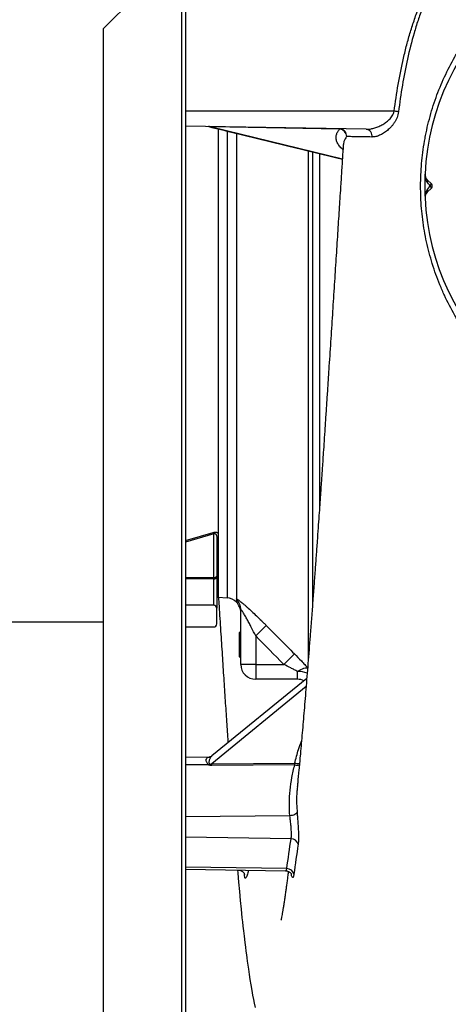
# Model space of a CAD drawing. Header units: millimetres. Extents: x 327 to 3469, y 673 to 2898.
# Tile 8 of 16: x 2595 to 2881, y 1126 to 1785. Entities that reach past the tile are written whole.
import ezdxf

# ---------------------------------------------------------------- set-up
doc = ezdxf.new("R2010")
doc.units = ezdxf.units.MM

msp = doc.modelspace()

# ---------------------------------------------------------------- linework, layer by layer
at = {"color": 7, "linetype": 'Continuous', "lineweight": 25}
for p, q in [((2650.78, 1778.48), (2675.78, 1803.48)), ((2703.08, 1803.48), (2703.08, 693.48)), ((2705.78, 1803.48), (2705.78, 693.48)), ((2650.78, 1778.48), (2650.78, 693.48)), ((2845.3, 1723.48), (2705.78, 1723.48)), ((2826.66, 1711.37), (2705.78, 1713.48)), ((2723.23, 1713.18), (2723.22, 1713.01)), ((2808.86, 1711.52), (2723.22, 1713.01)), ((2727.78, 1711.57), (2727.78, 1441.17)), ((2808.86, 1711.52), (2808.86, 1711.68)), ((2790.78, 1696.15), (2790.78, 1393.81)), ((2870.19, 1674.9), (2867.43, 1677.66)), ((2867.43, 1669.3), (2870.19, 1672.07)), ((2724.78, 1411.59), (2724.78, 1440.8)), ((2726.78, 1437.96), (2726.78, 1412.47)), ((2727.78, 1437.93), (2727.78, 1398.48)), ((2724.78, 1411.59), (2724.78, 1410.58)), ((2724.78, 1393.04), (2724.78, 1410.58)), ((2726.78, 1412.47), (2726.78, 1391.04)), ((2727.59, 1398.45), (2727.78, 1398.48)), ((2727.78, 1398.48), (2733.65, 1397.97)), ((2724.78, 1393.04), (2705.78, 1393.04)), ((2726.78, 1380.48), (2726.78, 1391.04)), ((2742.78, 1353.48), (2742.78, 1390.09)), ((973.78, 1381.98), (2650.78, 1381.98)), ((2705.78, 1378.48), (2724.78, 1378.48)), ((2752.78, 1372.47), (2759.85, 1379.46)), ((2742.78, 1374.82), (2741.65, 1374.82)), ((2741.78, 1370.93), (2742.78, 1370.93)), ((2752.78, 1372.47), (2752.78, 1353.48)), ((2741.78, 1364.38), (2742.78, 1364.38)), ((2741.78, 1364.03), (2741.78, 1363.74)), ((2741.78, 1363.41), (2741.78, 1363.17)), ((2741.78, 1361.76), (2742.78, 1361.76)), ((2741.78, 1361.76), (2741.78, 1359.98)), ((2741.78, 1359.98), (2742.78, 1359.98)), ((2741.78, 1359.98), (2741.78, 1359.35)), ((2741.78, 1359.35), (2742.78, 1359.35)), ((2741.78, 1359.35), (2741.78, 1359.25)), ((2741.78, 1359.25), (2741.78, 1358.84)), ((2741.78, 1359.25), (2742.78, 1359.25)), ((2741.78, 1358.84), (2742.78, 1358.84)), ((2741.78, 1358.67), (2741.78, 1358.4)), ((2741.78, 1358.4), (2742.78, 1358.4)), ((2741.78, 1358.4), (2742.78, 1358.4)), ((2771.57, 1353.48), (2778.64, 1360.48)), ((2752.78, 1353.48), (2742.78, 1353.48)), ((2752.78, 1353.48), (2752.78, 1343.48)), ((2752.78, 1353.48), (2771.57, 1353.48)), ((2786.89, 1344.04), (2723.53, 1292.2)), ((2780.78, 1343.48), (2780.78, 1348.66)), ((2780.78, 1343.48), (2752.78, 1343.48)), ((2721.78, 1291.47), (2705.78, 1291.19)), ((2721.8, 1291.47), (2721.78, 1291.47)), ((2721.3, 1286.32), (2705.78, 1286.19)), ((2723.37, 1286.96), (2778.89, 1287.45)), ((2778.89, 1286.27), (2723.38, 1285.78)), ((2775.62, 1252.16), (2705.78, 1251.55)), ((2776.41, 1236.82), (2705.78, 1237.89)), ((2773.59, 1216.86), (2705.78, 1217.89)), ((2705.78, 1216.55), (2772.77, 1215.38))]:
    msp.add_line(p, q, dxfattribs=at)
at = {"color": 1, "linetype": 'Continuous', "lineweight": 25}
for p, q in [((2723.22, 1713.01), (2810.71, 1691.57)), ((2733.65, 1710.14), (2733.65, 1397.97)), ((2739.85, 1708.61), (2739.85, 1397.12)), ((2787.85, 1696.86), (2787.85, 1355.9)), ((2795.52, 1694.99), (2795.52, 1459.5)), ((2705.78, 1436.23), (2724.4, 1441.65)), ((2724.78, 1440.8), (2705.78, 1435.26)), ((2727.59, 1437.68), (2727.59, 1398.45)), ((2705.78, 1411.59), (2724.78, 1411.59)), ((2724.78, 1410.58), (2705.78, 1410.58)), ((2739.85, 1397.12), (2739.85, 1395.08)), ((2786.45, 1338.57), (2723.37, 1286.96)), ((2780.15, 1261.13), (2780.41, 1254.73)), ((2745.25, 1212.58), (2745.2, 1213.26))]:
    msp.add_line(p, q, dxfattribs=at)
at = {"color": 7, "linetype": 'Continuous', "lineweight": 25, "flags": 128}
for points in [[(2848.22, 1723.1), (2847.9, 1723.14), (2847.57, 1723.19), (2847.21, 1723.23), (2846.85, 1723.28), (2846.47, 1723.33), (2846.09, 1723.38), (2845.69, 1723.43), (2845.3, 1723.48)], [(2724.78, 1411.59), (2725.17, 1411.61), (2725.55, 1411.66), (2725.89, 1411.74), (2726.19, 1411.85), (2726.44, 1411.98), (2726.63, 1412.14), (2726.74, 1412.3), (2726.78, 1412.47)], [(2780.41, 1254.73), (2780.26, 1254.27), (2779.96, 1253.82), (2779.5, 1253.4), (2778.9, 1253.02), (2778.19, 1252.7), (2777.38, 1252.44), (2776.52, 1252.26), (2775.62, 1252.16)], [(2740.56, 1215.94), (2740.75, 1213.79), (2741.29, 1207.71), (2741.85, 1201.61), (2742.44, 1195.51), (2743.01, 1189.73), (2743.32, 1186.73), (2743.62, 1183.9), (2743.91, 1181.23), (2744.22, 1178.44), (2744.59, 1175.2), (2745.01, 1171.55), (2745.5, 1167.52), (2745.89, 1164.34), (2746.25, 1161.57), (2746.56, 1159.19), (2746.84, 1157.12), (2747.15, 1154.87), (2747.5, 1152.32), (2747.9, 1149.58), (2748.43, 1146.08), (2748.94, 1142.76), (2749.53, 1139.19), (2750.18, 1135.38), (2750.74, 1132.19), (2751.27, 1129.37), (2751.77, 1126.76), (2752.33, 1124.01)]]:
    msp.add_lwpolyline(points, dxfattribs=at)
at = {"color": 1, "linetype": 'Continuous', "lineweight": 25, "flags": 128}
msp.add_lwpolyline([(2780.78, 1348.66), (2781.88, 1349.39), (2782.97, 1350.01), (2784, 1350.5), (2784.98, 1350.86), (2785.86, 1351.08), (2786.65, 1351.15), (2787.32, 1351.07), (2787.52, 1351.01)], dxfattribs=at)
at = {"color": 7, "linetype": 'Continuous', "lineweight": 25}
for centre, radius, start, end in [((3030.78, 1673.48), 165, 182.76325, 177.23675), ((2721.15, 1710.75), 2.46, 75.08027, 88.95907), ((2808.73, 1706.83), 4.86, 355.84827, 88.36764), ((2808.49, 1706.45), 5.08, 0.34257, 85.76891), ((2825.99, 1706.88), 4.54, 351.22157, 81.52988), ((3030.78, 1673.48), 165, 177.23675, 182.76325), ((2870.97, 1681.2), 5, 177.23675, 225), ((2866.39, 1676.97), 1.24, 322.82283, 33.45294), ((2868.08, 1675.2), 2.13, 306.48421, 351.93107), ((2868.08, 1671.77), 2.13, 8.06893, 53.51579), ((2868.78, 1673.48), 2, 315, 45), ((2870.97, 1665.77), 5, 135, 182.76325), ((2866.39, 1669.99), 1.24, 326.54706, 37.17717), ((2719.7, 1439.05), 5.37, 18.92984, 28.88257), ((2727.71, 1436.76), 0.928, 97.18286, 177.43282), ((2724.83, 1412.53), 1.95, 268.4724, 358.38624), ((2727.78, 1397.46), 1, 100.88553, 180), ((2732.78, 1388.01), 10, 45, 85), ((2732.86, 1390.08), 9.92, 0.02702, 45.19271), ((2724.78, 1391.04), 2, 0, 90), ((2732.78, 1388.01), 10, 360, 45), ((2724.78, 1380.48), 2, 270, 0), ((2752.78, 1353.48), 10, 180, 270), ((2780.78, 1333.48), 10, 65.00376, 90), ((2713.3, 1295.33), 12.05, 311.61935, 315.37564), ((2469.16, 1285.75), 254.21, 0.0081, 0.27441), ((2524.68, 1286.23), 254.21, 0.0081, 0.27441), ((2776.34, 1231.86), 4.96, 14.82212, 89.20411), ((2773.58, 1211.96), 4.9, 13.44765, 89.81599)]:
    msp.add_arc(centre, radius, start, end, dxfattribs=at)
at = {"color": 1, "linetype": 'Continuous', "lineweight": 25}
for centre, radius, start, end in [((2781.06, 1331.37), 17.29, 69.14825, 90.923), ((2782.17, 1301.09), 14.03, 256.48706, 269.5428), ((2780.48, 1293.36), 7.27, 257.35867, 281.75587)]:
    msp.add_arc(centre, radius, start, end, dxfattribs=at)
at = {"color": 7, "linetype": 'Continuous', "lineweight": 25}
for points, knots in [([(2845.3, 1723.48), (2846.07, 1729.45), (2846.97, 1735.4), (2849.04, 1747.24), (2850.22, 1753.14), (2852.24, 1761.94), (2852.96, 1764.86), (2854.49, 1770.68), (2855.3, 1773.57), (2857.03, 1779.32), (2857.95, 1782.18), (2859.91, 1787.86), (2860.96, 1790.68), (2862.08, 1793.48)], [0, 0, 0, 0, 0.25, 0.25, 0.5, 0.5, 0.625, 0.625, 0.75, 0.75, 0.875, 0.875, 1, 1, 1, 1]), ([(2864.26, 1792.6), (2863.19, 1789.82), (2862.19, 1787.01), (2860.31, 1781.36), (2859.44, 1778.52), (2856.96, 1769.94), (2855.51, 1764.17), (2852.94, 1752.52), (2851.81, 1746.67), (2849.82, 1734.92), (2848.96, 1729.02), (2848.22, 1723.1)], [0, 0, 0, 0, 0.125, 0.125, 0.25, 0.25, 0.5, 0.5, 0.75, 0.75, 1, 1, 1, 1]), ([(2903.07, 1562.31), (2902.97, 1562.43), (2902.87, 1562.55), (2902.67, 1562.79), (2902.36, 1563.15), (2901.66, 1564), (2900.27, 1565.71), (2899.11, 1567.19), (2896.81, 1570.17), (2895.33, 1572.19), (2891.03, 1578.35), (2888.34, 1582.57), (2883.35, 1591.26), (2881.04, 1595.73), (2877.86, 1602.61), (2876.85, 1604.94), (2874.94, 1609.61), (2874.03, 1611.97), (2871.49, 1619.07), (2870, 1623.87), (2867.45, 1633.57), (2866.38, 1638.48), (2865.1, 1645.93), (2864.73, 1648.43), (2864.08, 1653.45), (2863.82, 1655.96), (2863.18, 1663.49), (2862.98, 1668.49), (2862.99, 1678.49), (2863.21, 1683.49), (2864.08, 1693.46), (2864.72, 1698.43), (2865.8, 1704.64), (2866.03, 1705.88), (2866.52, 1708.37), (2866.78, 1709.61), (2867.59, 1713.31), (2868.18, 1715.76), (2870.1, 1723.05), (2871.59, 1727.83), (2874.96, 1737.24), (2876.85, 1741.86), (2881.03, 1750.96), (2883.32, 1755.43), (2887.08, 1762.02), (2888.38, 1764.2), (2891.08, 1768.48), (2892.48, 1770.58), (2895.36, 1774.73), (2896.84, 1776.76), (2899.14, 1779.76), (2899.91, 1780.76), (2901.09, 1782.23), (2901.69, 1782.97), (2902.39, 1783.82), (2902.69, 1784.18), (2902.89, 1784.42), (2902.99, 1784.55), (2903.09, 1784.66)], [0, 0, 0, 0, 0.001953, 0.001953, 0.003906, 0.007812, 0.015625, 0.03125, 0.03125, 0.0625, 0.0625, 0.125, 0.125, 0.1875, 0.1875, 0.21875, 0.21875, 0.25, 0.25, 0.3125, 0.3125, 0.375, 0.375, 0.40625, 0.40625, 0.4375, 0.4375, 0.5, 0.5, 0.5625, 0.5625, 0.625, 0.625, 0.640625, 0.640625, 0.65625, 0.65625, 0.6875, 0.6875, 0.75, 0.75, 0.8125, 0.8125, 0.875, 0.875, 0.90625, 0.90625, 0.9375, 0.9375, 0.96875, 0.96875, 0.984375, 0.984375, 0.992188, 0.996094, 0.998047, 0.998047, 1, 1, 1, 1]), ([(2826.66, 1711.37), (2827.49, 1711.36), (2828.33, 1711.42), (2829.62, 1711.6), (2830.06, 1711.68), (2830.92, 1711.87), (2831.36, 1711.98), (2832.67, 1712.34), (2833.54, 1712.65), (2835.3, 1713.36), (2836.18, 1713.78), (2837.91, 1714.72), (2838.76, 1715.24), (2840, 1716.13), (2840.41, 1716.45), (2841.22, 1717.11), (2841.61, 1717.47), (2842.37, 1718.21), (2842.73, 1718.6), (2843.42, 1719.44), (2843.74, 1719.88), (2844.34, 1720.82), (2844.6, 1721.32), (2845.03, 1722.36), (2845.2, 1722.92), (2845.3, 1723.48)], [0, 0, 0, 0, 0.125, 0.125, 0.1875, 0.1875, 0.25, 0.25, 0.375, 0.375, 0.5, 0.5, 0.625, 0.625, 0.6875, 0.6875, 0.75, 0.75, 0.8125, 0.8125, 0.875, 0.875, 0.9375, 0.9375, 1, 1, 1, 1]), ([(2848.22, 1723.1), (2848.05, 1721.76), (2847.71, 1720.48), (2847.1, 1718.96), (2846.97, 1718.65), (2846.7, 1718.06), (2846.56, 1717.77), (2846.11, 1716.92), (2845.79, 1716.38), (2845.11, 1715.33), (2844.75, 1714.83), (2844.01, 1713.87), (2843.62, 1713.41), (2842.43, 1712.1), (2841.61, 1711.31), (2840.34, 1710.25), (2839.92, 1709.92), (2839.05, 1709.29), (2838.61, 1708.99), (2837.3, 1708.17), (2836.43, 1707.71), (2835.13, 1707.14), (2834.7, 1706.98), (2833.83, 1706.69), (2833.4, 1706.56), (2832.12, 1706.27), (2831.29, 1706.18), (2830.48, 1706.19)], [0, 0, 0, 0, 0.125, 0.125, 0.15625, 0.15625, 0.1875, 0.1875, 0.25, 0.25, 0.3125, 0.3125, 0.375, 0.375, 0.5, 0.5, 0.5625, 0.5625, 0.625, 0.625, 0.75, 0.75, 0.8125, 0.8125, 0.875, 0.875, 1, 1, 1, 1]), ([(2721.48, 1713.14), (2726.84, 1711.82), (2756.59, 1704.54), (2786.32, 1697.25), (2810.69, 1691.27)], [0, 0, 0, 0, 0.180413, 1, 1, 1, 1]), ([(2723.22, 1713.01), (2722.99, 1713.03), (2722.74, 1713.06), (2722.38, 1713.09), (2722.25, 1713.1), (2722, 1713.12), (2721.88, 1713.13), (2721.78, 1713.13)], [0, 0, 0, 0, 0.5, 0.5, 0.75, 0.75, 1, 1, 1, 1]), ([(2830.48, 1706.19), (2828.38, 1706.23), (2826.46, 1706.26), (2822.96, 1706.32), (2821.38, 1706.35), (2818.55, 1706.4), (2817.3, 1706.42), (2815.69, 1706.44), (2815.2, 1706.45), (2814.31, 1706.47), (2813.92, 1706.47), (2813.57, 1706.48)], [0, 0, 0, 0, 0.25, 0.25, 0.5, 0.5, 0.75, 0.75, 0.875, 0.875, 1, 1, 1, 1]), ([(2811.33, 1701.21), (2811.13, 1698.12), (2810.71, 1691.57), (2810.04, 1681.35), (2809.26, 1669.22), (2808.36, 1655.21), (2807.33, 1639.23), (2806.25, 1622.43), (2805.13, 1605.01), (2803.98, 1587.16), (2802.8, 1568.94), (2801.8, 1553.49), (2800.97, 1540.87), (2800.34, 1531.14), (2799.69, 1521.37), (2799.07, 1511.92), (2798.49, 1503.17), (2797.98, 1495.61), (2797.55, 1489.24), (2797.2, 1483.99), (2796.9, 1479.68), (2796.65, 1475.92), (2796.36, 1471.71), (2796, 1466.47), (2795.55, 1459.98), (2795.04, 1452.64), (2794.46, 1444.47), (2793.83, 1435.49), (2793.14, 1425.97), (2792.41, 1415.94), (2791.64, 1405.48), (2790.83, 1394.54), (2789.99, 1383.45), (2788.94, 1369.79), (2787.71, 1354.13), (2786.32, 1336.87), (2784.98, 1320.81), (2783.71, 1305.91), (2782.6, 1293.36), (2781.65, 1282.91), (2781.02, 1276.07), (2780.67, 1272.38), (2780.58, 1271.46)], [0, 0, 0, 0, 0.018397, 0.039008, 0.060957, 0.09082, 0.122839, 0.15691, 0.192211, 0.228589, 0.266061, 0.304636, 0.32487, 0.345397, 0.366218, 0.387098, 0.406098, 0.422785, 0.436395, 0.447942, 0.457428, 0.465023, 0.473027, 0.485631, 0.500295, 0.517008, 0.535762, 0.556548, 0.579356, 0.602707, 0.627843, 0.654762, 0.682784, 0.710345, 0.758281, 0.804612, 0.849369, 0.892568, 0.9342, 0.962908, 0.990808, 1, 1, 1, 1]), ([(2867.38, 1676.22), (2867.1, 1676.62), (2866.87, 1677.03), (2866.5, 1677.87), (2866.35, 1678.31), (2866.12, 1679.19), (2866.05, 1679.64), (2865.98, 1680.31), (2865.97, 1680.54), (2865.96, 1680.87), (2865.96, 1680.99), (2865.96, 1681.21), (2865.97, 1681.33), (2865.97, 1681.44)], [0, 0, 0, 0, 0.25, 0.25, 0.5, 0.5, 0.75, 0.75, 0.875, 0.875, 0.9375, 0.9375, 1, 1, 1, 1]), ([(2869.35, 1673.48), (2869.01, 1673.96), (2868.67, 1674.43), (2868.01, 1675.35), (2867.69, 1675.8), (2867.38, 1676.22)], [0, 0, 0, 0, 0.5, 0.5, 1, 1, 1, 1]), ([(2867.38, 1670.74), (2867.69, 1671.17), (2868.01, 1671.61), (2868.67, 1672.53), (2869.01, 1673), (2869.35, 1673.48)], [0, 0, 0, 0, 0.5, 0.5, 1, 1, 1, 1]), ([(2867.38, 1670.74), (2867.1, 1670.35), (2866.87, 1669.94), (2866.5, 1669.09), (2866.35, 1668.66), (2866.12, 1667.77), (2866.05, 1667.32), (2865.98, 1666.65), (2865.97, 1666.43), (2865.96, 1666.09), (2865.96, 1665.98), (2865.96, 1665.75), (2865.97, 1665.64), (2865.97, 1665.53)], [0, 0, 0, 0, 0.25, 0.25, 0.5, 0.5, 0.75, 0.75, 0.875, 0.875, 0.9375, 0.9375, 1, 1, 1, 1]), ([(2724.4, 1441.65), (2724.58, 1441.7), (2724.77, 1441.75), (2725.14, 1441.81), (2725.32, 1441.84), (2725.68, 1441.86), (2725.86, 1441.86), (2726.19, 1441.84), (2726.35, 1441.82), (2726.64, 1441.76), (2726.78, 1441.73), (2727.03, 1441.64), (2727.14, 1441.59), (2727.46, 1441.43), (2727.64, 1441.31), (2727.78, 1441.17)], [0, 0, 0, 0, 0.125, 0.125, 0.25, 0.25, 0.375, 0.375, 0.5, 0.5, 0.625, 0.625, 0.75, 0.75, 1, 1, 1, 1]), ([(2724.78, 1440.8), (2724.88, 1440.86), (2724.99, 1440.91), (2725.23, 1440.96), (2725.35, 1440.97), (2725.56, 1440.94), (2725.66, 1440.9), (2725.83, 1440.81), (2725.9, 1440.76), (2726.09, 1440.58), (2726.19, 1440.45), (2726.36, 1440.17), (2726.43, 1440.02), (2726.6, 1439.57), (2726.67, 1439.25), (2726.76, 1438.61), (2726.78, 1438.29), (2726.78, 1437.96)], [0, 0, 0, 0, 0.0625, 0.0625, 0.125, 0.125, 0.1875, 0.1875, 0.25, 0.25, 0.375, 0.375, 0.5, 0.5, 0.75, 0.75, 1, 1, 1, 1]), ([(2727.59, 1437.68), (2727.47, 1437.83), (2727.37, 1437.93), (2727.17, 1438.07), (2727.08, 1438.11), (2726.94, 1438.13), (2726.88, 1438.11), (2726.82, 1438.07), (2726.81, 1438.05), (2726.79, 1438.01), (2726.78, 1437.98), (2726.78, 1437.96)], [0, 0, 0, 0, 0.25, 0.25, 0.5, 0.5, 0.75, 0.75, 0.875, 0.875, 1, 1, 1, 1]), ([(2727.78, 1441.17), (2727.78, 1441.13), (2727.78, 1441.05), (2727.78, 1440.9), (2727.78, 1440.72), (2727.78, 1440.52), (2727.78, 1440.28), (2727.78, 1440.04), (2727.78, 1439.75), (2727.78, 1439.41), (2727.78, 1439.04), (2727.78, 1438.72), (2727.78, 1438.48), (2727.78, 1438.29), (2727.78, 1438.12), (2727.78, 1437.99), (2727.78, 1437.93)], [0, 0, 0, 0, 0.036371, 0.078058, 0.125069, 0.187599, 0.250129, 0.319791, 0.393044, 0.500151, 0.625088, 0.750094, 0.830633, 0.875124, 0.942006, 1, 1, 1, 1]), ([(2727.89, 1398.36), (2728.02, 1396.39), (2728.52, 1388.69), (2729.35, 1375.77), (2730.39, 1359.63), (2731.39, 1344.14), (2732.36, 1329.28), (2733.28, 1315.24), (2733.9, 1305.85), (2734.21, 1301.27), (2734.23, 1300.96)], [0, 0, 0, 0, 0.055652, 0.217634, 0.377461, 0.535201, 0.690914, 0.843578, 0.98944, 1, 1, 1, 1]), ([(2739.85, 1397.12), (2739.85, 1397.28), (2740.04, 1397.27), (2740.49, 1397.02), (2740.6, 1396.96), (2740.82, 1396.82), (2740.95, 1396.74), (2741.34, 1396.47), (2741.64, 1396.26), (2742.14, 1395.88), (2742.31, 1395.74), (2742.68, 1395.46), (2742.87, 1395.31), (2743.45, 1394.84), (2743.86, 1394.5), (2744.72, 1393.77), (2745.17, 1393.39), (2745.87, 1392.77), (2746.11, 1392.56), (2746.59, 1392.14), (2746.83, 1391.92), (2748.06, 1390.83), (2749.08, 1389.9), (2751.17, 1387.95), (2752.25, 1386.93), (2754.41, 1384.86), (2755.49, 1383.8), (2757.12, 1382.2), (2757.67, 1381.65), (2758.76, 1380.56), (2759.31, 1380.01), (2759.85, 1379.46)], [0, 0, 0, 0, 0.125, 0.125, 0.15625, 0.15625, 0.1875, 0.1875, 0.25, 0.25, 0.28125, 0.28125, 0.3125, 0.3125, 0.375, 0.375, 0.4375, 0.4375, 0.46875, 0.46875, 0.5, 0.5, 0.625, 0.625, 0.75, 0.75, 0.875, 0.875, 0.9375, 0.9375, 1, 1, 1, 1]), ([(2752.78, 1372.47), (2751.86, 1374.34), (2750.93, 1376.18), (2749.51, 1378.92), (2749.03, 1379.83), (2748.08, 1381.63), (2747.61, 1382.51), (2746.66, 1384.23), (2746.19, 1385.08), (2745.49, 1386.3), (2745.26, 1386.69), (2744.81, 1387.44), (2744.59, 1387.81), (2744.17, 1388.49), (2743.96, 1388.81), (2743.67, 1389.24), (2743.58, 1389.37), (2743.41, 1389.61), (2743.33, 1389.72), (2743.18, 1389.91), (2743.11, 1389.99), (2742.99, 1390.11), (2742.94, 1390.16), (2742.86, 1390.2), (2742.83, 1390.21), (2742.79, 1390.18), (2742.78, 1390.14), (2742.78, 1390.09)], [0, 0, 0, 0, 0.25, 0.25, 0.375, 0.375, 0.5, 0.5, 0.625, 0.625, 0.6875, 0.6875, 0.75, 0.75, 0.8125, 0.8125, 0.84375, 0.84375, 0.875, 0.875, 0.90625, 0.90625, 0.9375, 0.9375, 0.96875, 0.96875, 1, 1, 1, 1]), ([(2759.85, 1379.46), (2764.54, 1374.72), (2769.23, 1369.99), (2773.92, 1365.25), (2775.49, 1363.66), (2777.07, 1362.07), (2778.64, 1360.48)], [0, 0, 0, 0, 0.02, 0.02, 0.02, 0.02670768, 0.02670768, 0.02670768, 0.02670768]), ([(2741.78, 1374.76), (2741.78, 1374.74), (2741.78, 1374.72), (2741.78, 1373.66), (2741.78, 1372.33), (2741.78, 1371.4), (2741.78, 1370.93)], [0, 0, 0, 0, 0.2284692, 0.5267982, 0.7633603, 1, 1, 1, 1]), ([(2741.78, 1370.93), (2741.78, 1370.81), (2741.78, 1370.58), (2741.78, 1370.22), (2741.78, 1369.86), (2741.78, 1369.51), (2741.78, 1369.16), (2741.78, 1368.81), (2741.78, 1368.46), (2741.78, 1368.1), (2741.78, 1367.74), (2741.78, 1367.35), (2741.78, 1366.93), (2741.78, 1366.48), (2741.78, 1365.99), (2741.78, 1365.48), (2741.78, 1364.94), (2741.78, 1364.57), (2741.78, 1364.38)], [0, 0, 0, 0, 0.048085, 0.095726, 0.143571, 0.191364, 0.239457, 0.288281, 0.337886, 0.388567, 0.442648, 0.503196, 0.569614, 0.6429, 0.722223, 0.808291, 0.900742, 1, 1, 1, 1]), ([(2741.78, 1364.38), (2741.78, 1363.85), (2741.78, 1363.04), (2741.78, 1362.09), (2741.78, 1361.76)], [0, 0, 0, 0, 0.653978, 1, 1, 1, 1]), ([(2780.78, 1348.66), (2780.03, 1349.07), (2779.28, 1349.48), (2777.76, 1350.28), (2776.99, 1350.69), (2774.69, 1351.89), (2773.14, 1352.69), (2771.57, 1353.48)], [0, 0, 0, 0, 0.25, 0.25, 0.5, 0.5, 1, 1, 1, 1]), ([(2723.51, 1292.22), (2723.38, 1292.1), (2723.03, 1291.8), (2722.4, 1291.55), (2721.91, 1291.47), (2721.82, 1291.47), (2721.79, 1291.47)], [0, 0, 0, 0, 0.199591, 0.536686, 0.849675, 1, 1, 1, 1]), ([(2723.38, 1285.78), (2723, 1285.78), (2722.63, 1285.8), (2722.09, 1285.92), (2721.92, 1285.97), (2721.59, 1286.12), (2721.43, 1286.21), (2721.3, 1286.32)], [0, 0, 0, 0, 0.5, 0.5, 0.75, 0.75, 1, 1, 1, 1]), ([(2721.87, 1286.87), (2721.98, 1286.8), (2722.11, 1286.77), (2722.36, 1286.76), (2722.49, 1286.77), (2722.87, 1286.82), (2723.13, 1286.89), (2723.37, 1286.96)], [0, 0, 0, 0, 0.25, 0.25, 0.5, 0.5, 1, 1, 1, 1]), ([(2775.62, 1252.16), (2775.17, 1257.89), (2775.22, 1263.59), (2776.04, 1272.13), (2776.44, 1274.97), (2777.22, 1279.22), (2777.51, 1280.64), (2778.15, 1283.46), (2778.51, 1284.87), (2778.89, 1286.27)], [0, 0, 0, 0, 0.5, 0.5, 0.75, 0.75, 0.875, 0.875, 1, 1, 1, 1]), ([(2780.64, 1271.45), (2780.53, 1270.49), (2780.18, 1267.23), (2780.03, 1263.78), (2780.14, 1261.3), (2780.15, 1261.13)], [0, 0, 0, 0, 0.280741, 0.94931, 1, 1, 1, 1]), ([(2776.41, 1236.82), (2776.49, 1237.19), (2776.55, 1237.62), (2776.62, 1238.35), (2776.64, 1238.61), (2776.66, 1239.15), (2776.68, 1239.71), (2776.68, 1240.31), (2776.67, 1240.94), (2776.66, 1241.26), (2776.61, 1242.26), (2776.57, 1242.95), (2776.49, 1244.01), (2776.46, 1244.37), (2776.39, 1245.1), (2776.36, 1245.47), (2776.25, 1246.56), (2776.17, 1247.29), (2776.05, 1248.38), (2776.01, 1248.75), (2775.92, 1249.46), (2775.88, 1249.81), (2775.76, 1250.85), (2775.69, 1251.52), (2775.62, 1252.16)], [0, 0, 0, 0, 0.125, 0.125, 0.1875, 0.1875, 0.25, 0.3125, 0.3125, 0.375, 0.375, 0.5, 0.5, 0.5625, 0.5625, 0.625, 0.625, 0.75, 0.75, 0.8125, 0.8125, 0.875, 0.875, 1, 1, 1, 1]), ([(2780.41, 1254.73), (2780.48, 1253.82), (2780.55, 1252.87), (2780.67, 1251.4), (2780.71, 1250.9), (2780.79, 1249.88), (2780.83, 1249.36), (2780.94, 1247.82), (2781.02, 1246.79), (2781.12, 1245.24), (2781.15, 1244.72), (2781.22, 1243.69), (2781.24, 1243.19), (2781.32, 1241.7), (2781.36, 1240.74), (2781.39, 1239.35), (2781.4, 1238.9), (2781.41, 1238.02), (2781.41, 1237.6), (2781.4, 1236.79), (2781.39, 1236.4), (2781.36, 1235.65), (2781.34, 1235.29), (2781.27, 1234.26), (2781.21, 1233.65), (2781.13, 1233.13)], [0, 0, 0, 0, 0.125, 0.125, 0.1875, 0.1875, 0.25, 0.25, 0.375, 0.375, 0.4375, 0.4375, 0.5, 0.5, 0.625, 0.625, 0.6875, 0.6875, 0.75, 0.75, 0.8125, 0.8125, 0.875, 0.875, 1, 1, 1, 1]), ([(2741.08, 1215.9), (2741.18, 1215.91), (2741.69, 1215.94), (2742.57, 1215.7), (2743.56, 1215.22), (2744.31, 1214.61), (2744.83, 1213.98), (2745.14, 1213.43), (2745.31, 1213.03), (2745.36, 1212.81), (2745.36, 1212.82), (2745.36, 1212.82)], [0, 0, 0, 0, 0.040101, 0.200774, 0.344124, 0.474121, 0.59281, 0.701413, 0.805875, 0.916365, 1, 1, 1, 1]), ([(2774.58, 1214.98), (2774.46, 1214.04), (2774.21, 1212.06), (2773.83, 1209.09), (2773.44, 1206.09), (2773.06, 1203.28), (2772.72, 1200.81), (2772.43, 1198.81), (2772.19, 1197.13), (2771.97, 1195.64), (2771.74, 1194.14), (2771.51, 1192.66), (2771.29, 1191.29), (2771.1, 1190.14), (2770.95, 1189.23), (2770.83, 1188.49), (2770.7, 1187.76), (2770.56, 1186.94), (2770.34, 1185.73), (2770.08, 1184.38), (2769.85, 1183.23), (2769.72, 1182.61), (2769.66, 1182.37), (2769.68, 1182.43), (2769.68, 1182.43)], [0, 0, 0, 0, 0.051206, 0.107982, 0.169373, 0.228361, 0.281975, 0.330409, 0.365609, 0.402762, 0.441861, 0.482901, 0.523858, 0.55925, 0.587258, 0.61015, 0.635279, 0.667549, 0.706936, 0.788315, 0.863173, 0.932107, 0.995894, 1, 1, 1, 1]), ([(2772.77, 1215.34), (2773.04, 1215.34), (2773.68, 1215.33), (2774.61, 1215.01), (2775.43, 1214.53), (2776.02, 1214), (2776.4, 1213.52), (2776.59, 1213.19), (2776.66, 1213.04), (2776.65, 1213.05), (2776.65, 1213.06)], [0, 0, 0, 0, 0.11947, 0.279119, 0.425009, 0.559692, 0.685579, 0.806701, 0.936641, 1, 1, 1, 1])]:
    msp.add_open_spline(points, degree=3, knots=knots, dxfattribs=at)
at = {"color": 1, "linetype": 'Continuous', "lineweight": 25}
for points, knots in [([(2721.78, 1713.13), (2721.77, 1713.13), (2721.68, 1713.13), (2721.57, 1713.14), (2721.47, 1713.14), (2721.48, 1713.15), (2721.48, 1713.16)], [0, 0, 0, 0, 0.054706, 0.433712, 0.706725, 1, 1, 1, 1]), ([(2811.11, 1697.77), (2810.84, 1697.98), (2809.64, 1698.93), (2808.25, 1700.68), (2806.92, 1703.01), (2806.39, 1705.38), (2806.63, 1707.6), (2807.45, 1709.65), (2808.39, 1710.89), (2808.86, 1711.52)], [0, 0, 0, 0, 0.046637, 0.212863, 0.380242, 0.55128, 0.723596, 0.861457, 1, 1, 1, 1]), ([(2813.57, 1706.48), (2813.13, 1705.86), (2812.24, 1704.62), (2811.51, 1702.85), (2811.44, 1701.71), (2811.41, 1701.2)], [0, 0, 0, 0, 0.358075, 0.717916, 1, 1, 1, 1]), ([(2778.64, 1360.48), (2780.2, 1358.89), (2782.57, 1356.48), (2785.5, 1353.39), (2786.85, 1351.92), (2787.47, 1351.26)], [0, 0, 0, 0, 0.513231, 0.777833, 1, 1, 1, 1]), ([(2778.89, 1287.45), (2779.66, 1290.45), (2780.93, 1295.39), (2782.68, 1300.2), (2783.36, 1302.08)], [0, 0, 0, 0, 0.608428, 1, 1, 1, 1]), ([(2721.3, 1286.32), (2721.15, 1286.43), (2720.67, 1286.75), (2720.2, 1287.51), (2719.77, 1288.71), (2719.71, 1289.59), (2719.87, 1290.58), (2720.3, 1291.32), (2721.32, 1291.4), (2721.8, 1291.44)], [0, 0, 0, 0, 0.049895, 0.158018, 0.259776, 0.479861, 0.514006, 0.769936, 1, 1, 1, 1]), ([(2723.53, 1292.18), (2723.52, 1292.18), (2722.97, 1291.91), (2722.35, 1290.78), (2721.69, 1289.26), (2721.5, 1288.07), (2721.52, 1287.5), (2721.61, 1287.15), (2721.76, 1286.95), (2721.85, 1286.88), (2721.87, 1286.87)], [0, 0, 0, 0, 0.006142, 0.355606, 0.705676, 0.836657, 0.899451, 0.955555, 0.987929, 1, 1, 1, 1]), ([(2748.04, 1215.81), (2748.03, 1215.79), (2747.83, 1215.07), (2747.47, 1213.89), (2746.97, 1212.37), (2746.53, 1211.28), (2746.16, 1210.61), (2745.84, 1210.38), (2745.59, 1210.6), (2745.38, 1211.25), (2745.3, 1212.12), (2745.25, 1212.58)], [0, 0, 0, 0, 0.002472, 0.126062, 0.247068, 0.371774, 0.492227, 0.61622, 0.735787, 0.858725, 1, 1, 1, 1]), ([(2772.77, 1215.53), (2772.9, 1215.5), (2773.24, 1215.42), (2773.46, 1216.3), (2773.59, 1216.86)], [0, 0, 0, 0, 0.35886, 1, 1, 1, 1]), ([(2778.34, 1213.1), (2778.28, 1212.69), (2778.15, 1211.86), (2777.89, 1211.14), (2777.59, 1210.82), (2777.27, 1210.94), (2776.94, 1211.54), (2776.7, 1212.25), (2776.58, 1212.89), (2776.56, 1213.04)], [0, 0, 0, 0, 0.157368, 0.319046, 0.475146, 0.635517, 0.791265, 0.951526, 1, 1, 1, 1])]:
    msp.add_open_spline(points, degree=3, knots=knots, dxfattribs=at)
at = {"color": 7, "linetype": 'Continuous', "lineweight": 25}
for points in [[(2727.78, 1437.93), (2727.72, 1437.85), (2727.66, 1437.76), (2727.59, 1437.68)], [(2771.57, 1353.48), (2765.3, 1359.81), (2759.04, 1366.14), (2752.78, 1372.47)], [(2773.59, 1216.86), (2774.45, 1223.52), (2775.37, 1230.17), (2776.41, 1236.82)], [(2781.13, 1233.13), (2780.11, 1226.44), (2779.19, 1219.77), (2778.34, 1213.1)]]:
    msp.add_open_spline(points, degree=3, dxfattribs=at)

doc.saveas('drawing.dxf')
